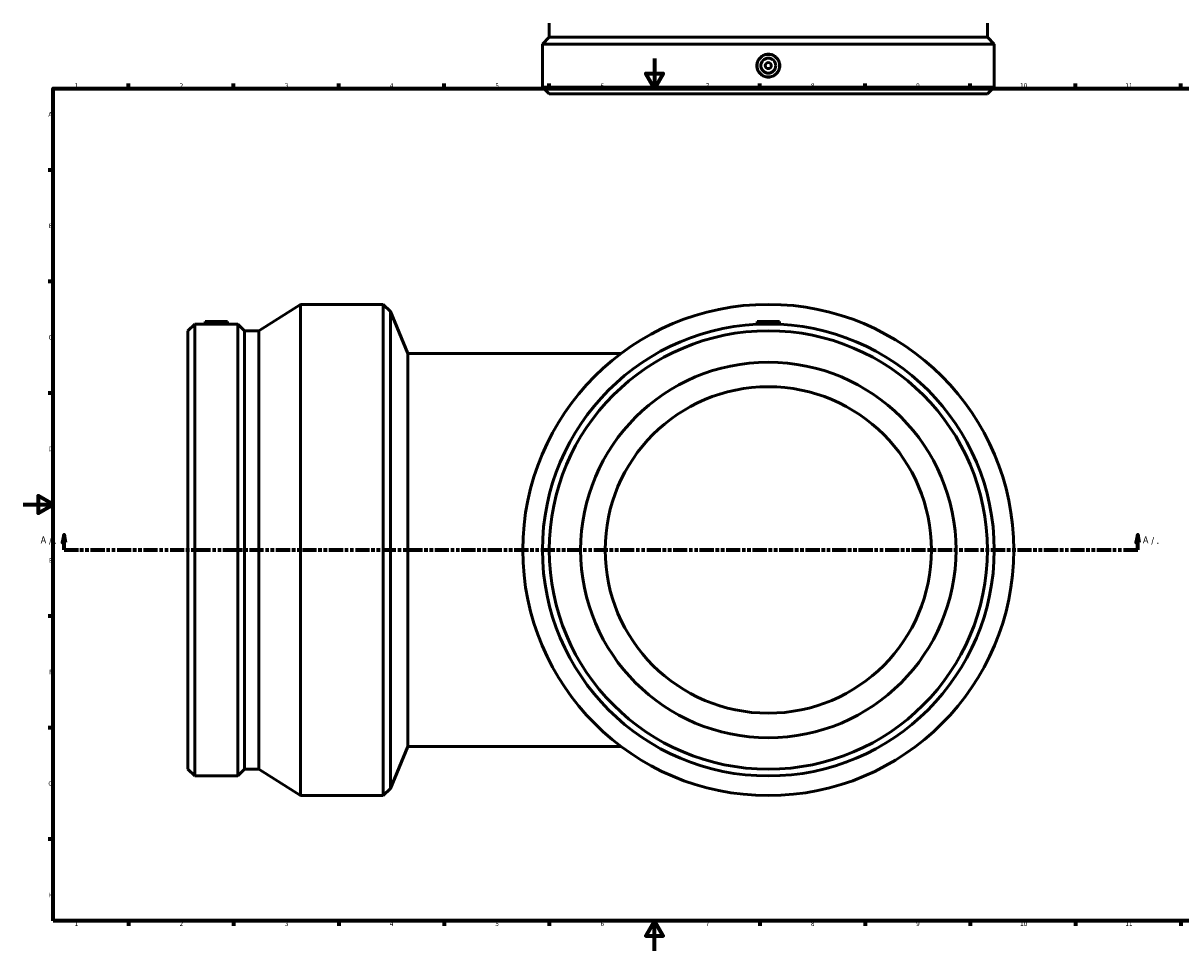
# Model space of a CAD drawing. Header units: millimetres. Extents: x -822 to 1489, y -997 to 1264.
# Tile 4 of 6: x 0 to 771, y 0 to 618. Entities that reach past the tile are written whole.
import ezdxf

# ---------------------------------------------------------------- set-up
doc = ezdxf.new("R2010")
doc.units = ezdxf.units.MM
doc.linetypes.add('DOUBLE_DASH_CHAIN', pattern=[1.2403, 0.6614, -0.0827, 0.1654, -0.0827, 0.1654, -0.0827])
for name, color, linetype, lineweight in [('Border (ANSI)', 7, 'Continuous', 70), ('Section Line (ANSI)', 7, 'DOUBLE_DASH_CHAIN', 70), ('Visible (ANSI)', 7, 'Continuous', 50)]:
    doc.layers.add(name, color=color, linetype=linetype, lineweight=lineweight)
doc.styles.add('Label Text (ANSI)', font='tahoma.ttf')
doc.styles.add('Note Text (ANSI)', font='tahoma.ttf')

# ---------------------------------------------------------------- blocks, each defined once
blk = doc.blocks.new('Borders Default Border')
at = {"layer": 'Border (ANSI)'}
for p, q in [((70.08, 574), (70.08, 577.45)), ((140.17, 574), (140.17, 577.45)), ((210.25, 574), (210.25, 577.45)), ((280.33, 574), (280.33, 577.45)), ((350.42, 574), (350.42, 577.45)), ((490.58, 574), (490.58, 577.45)), ((560.67, 574), (560.67, 577.45)), ((630.75, 574), (630.75, 577.45)), ((700.83, 574), (700.83, 577.45)), ((770.92, 574), (770.92, 577.45)), ((20, 519.75), (16.55, 519.75)), ((20, 445.5), (16.55, 445.5)), ((20, 371.25), (16.55, 371.25)), ((20, 222.75), (16.55, 222.75)), ((20, 148.5), (16.55, 148.5)), ((20, 74.25), (16.55, 74.25)), ((70.08, 20), (70.08, 16.55)), ((140.17, 20), (140.17, 16.55)), ((210.25, 20), (210.25, 16.55)), ((280.33, 20), (280.33, 16.55)), ((350.42, 20), (350.42, 16.55)), ((490.58, 20), (490.58, 16.55)), ((560.67, 20), (560.67, 16.55)), ((630.75, 20), (630.75, 16.55)), ((700.83, 20), (700.83, 16.55)), ((770.92, 20), (770.92, 16.55))]:
    blk.add_line(p, q, dxfattribs=at)
at = {"layer": 'Border (ANSI)', "flags": 128}
for points in [[(420.5, 594), (420.5, 574), (414.73, 584), (426.27, 584), (420.5, 574)], [(20, 20), (20, 574), (821, 574), (821, 20), (20, 20)], [(0, 297), (20, 297), (10, 302.77), (10, 291.23), (20, 297)], [(420.5, 0), (420.5, 20), (414.73, 10), (426.27, 10), (420.5, 20)]]:
    blk.add_lwpolyline(points, dxfattribs=at)
at = {"layer": 'Border (ANSI)', "attachment_point": 7, "style": 'Note Text (ANSI)'}
for s, insert, char_height in [('1', (34.35, 574.4), 3.05), ('2', (104.2, 574.4), 3.05), ('3', (174.26, 574.34), 3.05), ('4', (244.23, 574.4), 3.05), ('5', (314.48, 574.34), 3.05), ('6', (384.49, 574.34), 3.05), ('7', (454.6, 574.4), 3.05), ('8', (524.63, 574.33), 3.05), ('9', (594.7, 574.34), 3.05), ('10', (663.96, 574.34), 3.048), ('11', (734.04, 574.4), 3.048), ('A', (16.78, 555.35), 3.05), ('B', (17.15, 481.1), 3.05), ('C', (16.95, 406.8), 3.05), ('D', (16.96, 332.6), 3.05), ('E', (17.21, 258.35), 3.05), ('F', (17.29, 184.1), 3.05), ('G', (16.81, 109.79), 3.05), ('H', (16.97, 35.6), 3.05), ('1', (34.35, 16.55), 3.05), ('2', (104.2, 16.55), 3.05), ('3', (174.26, 16.49), 3.05), ('4', (244.23, 16.55), 3.05), ('5', (314.48, 16.49), 3.05), ('6', (384.49, 16.49), 3.05), ('7', (454.6, 16.55), 3.05), ('8', (524.63, 16.48), 3.05), ('9', (594.7, 16.49), 3.05), ('10', (663.96, 16.49), 3.048), ('11', (734.04, 16.55), 3.048)]:
    blk.add_mtext(s, dxfattribs=dict(at, insert=insert, char_height=char_height))
blk = doc.blocks.new('2dTransSection0')
at = {"layer": 'Section Line (ANSI)', "linetype": 'Continuous'}
for p, q in [((27.26, 276.83), (26.26, 271.83)), ((26.26, 271.83), (28.26, 271.83)), ((27.26, 271.83), (27.26, 276.83)), ((28.26, 271.83), (27.26, 276.83)), ((27.26, 266.83), (27.26, 271.83)), ((742.26, 276.83), (741.26, 271.83)), ((741.26, 271.83), (743.26, 271.83)), ((742.26, 271.83), (742.26, 276.83)), ((743.26, 271.83), (742.26, 276.83)), ((742.26, 266.83), (742.26, 271.83)), ((27.26, 266.83), (36.8, 266.83)), ((732.72, 266.83), (742.26, 266.83))]:
    blk.add_line(p, q, dxfattribs=at)
at = {"layer": 'Section Line (ANSI)', "linetype": 'DOUBLE_DASH_CHAIN', "ltscale": 14.219612}
blk.add_line((27.26, 266.83), (742.26, 266.83), dxfattribs=at)
at = {"layer": 'Section Line (ANSI)', "linetype": 'Continuous', "flags": 128}
for points in [[(28.26, 271.83), (27.26, 276.83), (26.26, 271.83), (28.26, 271.83)], [(743.26, 271.83), (742.26, 276.83), (741.26, 271.83), (743.26, 271.83)]]:
    blk.add_lwpolyline(points, dxfattribs=at)
at = {"layer": 'Section Line (ANSI)'}
for points in [[(28.26, 271.83), (27.26, 276.83), (26.26, 271.83), (28.26, 271.83)], [(743.26, 271.83), (742.26, 276.83), (741.26, 271.83), (743.26, 271.83)]]:
    blk.add_solid(points, dxfattribs=at)
at = {"layer": 'Section Line (ANSI)', "attachment_point": 7, "style": 'Label Text (ANSI)'}
for s, insert, char_height in [('A', (11.66, 271.33), 4.57), (' / .', (15.52, 270.33), 4.572), ('A', (745.73, 271.33), 4.57), (' / .', (749.59, 270.33), 4.572)]:
    blk.add_mtext(s, dxfattribs=dict(at, insert=insert, char_height=char_height))

msp = doc.modelspace()

# ---------------------------------------------------------------- linework, layer by layer
at = {"layer": 'Visible (ANSI)'}
for p, q in [((350.352, 608.088), (350.352, 617.513)), ((642.167, 608.088), (642.167, 617.513)), ((350.352, 608.088), (345.839, 603.575)), ((646.679, 603.575), (345.839, 603.575)), ((345.839, 574.9), (345.839, 603.575)), ((642.167, 608.088), (350.352, 608.088)), ((642.167, 608.088), (646.679, 603.575)), ((646.679, 574.9), (646.679, 603.575)), ((646.679, 574.9), (345.839, 574.9)), ((350.352, 570.388), (345.839, 574.9)), ((642.167, 570.388), (646.679, 574.9)), ((642.167, 570.388), (350.352, 570.388)), ((156.884, 412.74), (184.609, 430.333)), ((184.609, 103.333), (184.609, 430.333)), ((184.609, 430.333), (239.759, 430.333)), ((239.759, 103.333), (239.759, 430.333)), ((244.548, 425.544), (239.759, 430.333)), ((244.548, 108.122), (244.548, 425.544)), ((256.109, 397.633), (244.548, 425.544)), ((109.759, 412.74), (114.272, 417.253)), ((114.272, 116.413), (114.272, 417.253)), ((114.272, 417.253), (120.971, 417.253)), ((121.109, 418.833), (120.971, 417.253)), ((121.109, 418.833), (136.109, 418.833)), ((136.109, 418.833), (136.248, 417.253)), ((136.248, 417.253), (142.947, 417.253)), ((142.947, 116.413), (142.947, 417.253)), ((147.459, 412.74), (142.947, 417.253)), ((488.759, 418.833), (488.604, 417.058)), ((488.759, 418.833), (503.759, 418.833)), ((503.759, 418.833), (503.915, 417.058)), ((109.759, 120.926), (109.759, 412.74)), ((147.459, 120.926), (147.459, 412.74)), ((147.459, 412.74), (156.884, 412.74)), ((156.884, 120.926), (156.884, 412.74)), ((256.109, 397.633), (256.109, 136.033)), ((398.159, 397.633), (256.109, 397.633)), ((256.109, 136.033), (244.548, 108.122)), ((256.109, 136.033), (398.159, 136.033)), ((109.759, 120.926), (114.272, 116.413)), ((114.272, 116.413), (142.947, 116.413)), ((147.459, 120.926), (142.947, 116.413)), ((147.459, 120.926), (156.884, 120.926)), ((156.884, 120.926), (184.609, 103.333)), ((244.548, 108.122), (239.759, 103.333)), ((184.609, 103.333), (239.759, 103.333))]:
    msp.add_line(p, q, dxfattribs=at)
for centre, radius in [((496.259, 589.238), 7.5), ((496.259, 589.238), 5), ((496.259, 589.238), 2), ((496.259, 266.833), 163.5), ((496.259, 266.833), 150.42), ((496.259, 266.833), 145.907), ((496.259, 266.833), 125), ((496.259, 266.833), 108.65)]:
    msp.add_circle(centre, radius, dxfattribs=at)
for points, knots in [([(488.604, 589.238), (488.604, 590.198), (488.797, 591.223), (489.58, 593.106), (490.17, 593.965), (491.53, 595.32), (492.39, 595.907), (494.275, 596.685), (495.299, 596.876), (497.219, 596.876), (498.244, 596.685), (500.128, 595.907), (500.989, 595.32), (502.349, 593.965), (502.939, 593.106), (503.722, 591.223), (503.915, 590.198), (503.915, 588.277), (503.722, 587.253), (502.939, 585.37), (502.349, 584.511), (500.989, 583.156), (500.128, 582.569), (498.244, 581.791), (497.219, 581.6), (495.299, 581.6), (494.275, 581.791), (492.39, 582.569), (491.53, 583.156), (490.17, 584.511), (489.58, 585.37), (488.797, 587.253), (488.604, 588.277), (488.604, 589.238)], [0, 0, 0, 0, 0.2881701, 0.2881701, 0.5763402, 0.5763402, 0.8643636, 0.8643636, 1.1523869, 1.1523869, 1.4404103, 1.4404103, 1.7284337, 1.7284337, 2.0166038, 2.0166038, 2.3047739, 2.3047739, 2.592944, 2.592944, 2.8811141, 2.8811141, 3.1691374, 3.1691374, 3.4571608, 3.4571608, 3.7451842, 3.7451842, 4.0332076, 4.0332076, 4.3213777, 4.3213777, 4.6095478, 4.6095478, 4.6095478, 4.6095478]), ([(136.248, 417.253), (136.248, 417.253), (136.056, 417.243), (135.278, 417.206), (134.691, 417.18), (133.336, 417.131), (132.477, 417.105), (130.594, 417.068), (129.57, 417.058), (127.649, 417.058), (126.625, 417.068), (124.741, 417.105), (123.882, 417.131), (122.527, 417.18), (121.94, 417.206), (121.162, 417.243), (120.971, 417.253), (120.971, 417.253)], [1.1523869, 1.1523869, 1.1523869, 1.1523869, 1.4404103, 1.4404103, 1.7284337, 1.7284337, 2.0166038, 2.0166038, 2.3047739, 2.3047739, 2.592944, 2.592944, 2.8811141, 2.8811141, 3.1691374, 3.1691374, 3.4571608, 3.4571608, 3.4571608, 3.4571608])]:
    msp.add_open_spline(points, degree=3, knots=knots, dxfattribs=at)

# ---------------------------------------------------------------- block references
msp.add_blockref('Borders Default Border', (0, 0))
at = {"layer": 'Section Line (ANSI)'}
msp.add_blockref('2dTransSection0', (0, 0), dxfattribs=at)

doc.saveas('drawing.dxf')
